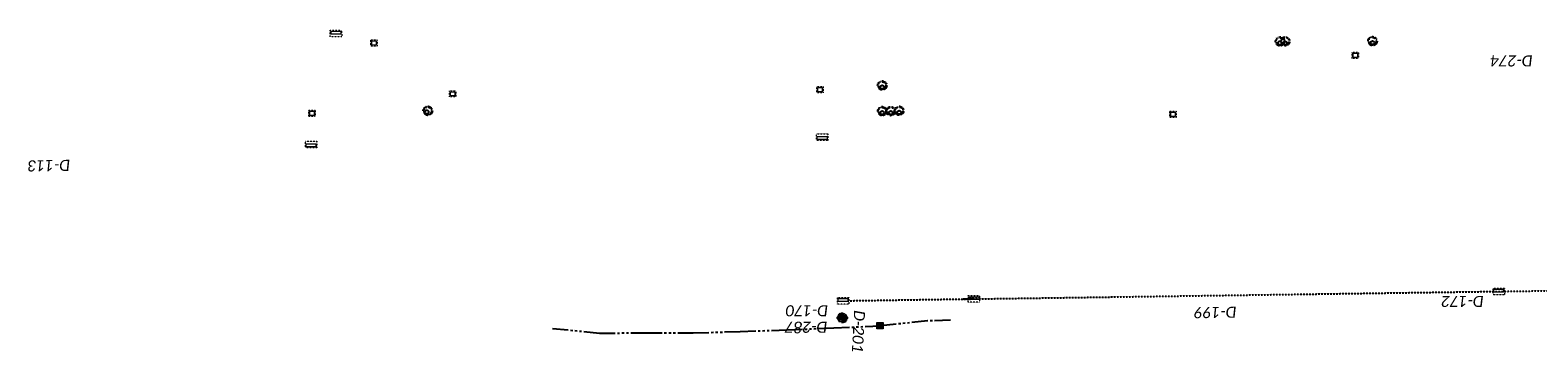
# Model space of a CAD drawing. Header units: feet. Extents: x 2474698 to 2485266, y 499169 to 501466.
# Tile 12 of 19: x 2480009 to 2480813, y 500040 to 500211. Entities that reach past the tile are written whole.
import ezdxf
from ezdxf.enums import TextEntityAlignment as Align

# ---------------------------------------------------------------- set-up
doc = ezdxf.new("R2010")
doc.units = ezdxf.units.FT
doc.header["$MEASUREMENT"] = 0
for name, pattern in [('DGN Style 1', [0.063228, 0.000105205, -0.063123]), ('DGN Style 2', [0.017105, 0.010263, -0.006842]), ('DGN Style 4', [0.027369, 0.013684, -0.006842, 0, -0.006842]), ('DGN Style 5', [0.011974, 0.005132, -0.006842]), ('DGN Style 6', [6.093386, 0.003204, -1.281469, 2.242571, -1.281469, 0.003204, -1.281469]), ('DGN Style 7', [0.034211, 0.015395, -0.006842, 0.005132, -0.006842]), ('drainage01', [1.6, 0.85, -0.75]), ('OhDOT_USTN2', [0.11, 0.069, -0.041]), ('OhDOT_USTN5', [0.11, 0.055, -0.055]), ('stream', [1.4, 0.7, -0.1, 0.1, -0.1, 0.1, -0.1, 0.1, -0.1]), ('underdrainpr', [0])]:
    doc.linetypes.add(name, pattern=pattern)
for name, color, linetype in [('DR_P_Cells', 151, 'Continuous'), ('DR_P_Ditch', 133, 'stream'), ('DR_P_Text', 7, 'Continuous'), ('DR_P_Underdrain', 6, 'underdrainpr'), ('DR_X_Cells', 151, 'OhDOT_USTN2'), ('DR_X_Storm_Sewer', 151, 'OhDOT_USTN5')]:
    doc.layers.add(name, color=color, linetype=linetype)
doc.layers.add('DR_P_Cells (Construction)', color=151, linetype='Continuous', lineweight=0)
doc.layers.add('GK_Drainage_Nodes (Construction)', color=7, linetype='Continuous', lineweight=53)
doc.styles.add('P_Slanted-Normal LS 0.50', font='calibrii.ttf', dxfattribs={"height": 0.14})
doc.styles.add('Style-Calibri IF', font='calibrii.ttf')

# ---------------------------------------------------------------- blocks, each defined once
blk = doc.blocks.new('MH3-48D-P_1')
at = {"layer": 'DR_P_Cells', "linetype": 'Continuous', "lineweight": 0}
h = blk.add_hatch(color=151, dxfattribs=at)
edge = h.paths.add_edge_path()
edge.add_arc((0, -0.75), 1, 0, 360)
at = {"layer": 'DR_P_Cells', "color": 151, "linetype": 'Continuous', "lineweight": 13}
blk.add_circle((0, 0), 2.42, dxfattribs=at)
at = {"layer": 'DR_P_Cells (Construction)', "color": 20, "linetype": 'drainage01', "lineweight": 0}
blk.add_circle((0, 0), 2, dxfattribs=at)
at = {"layer": 'GK_Drainage_Nodes (Construction)', "color": 61, "linetype": 'DGN Style 6', "lineweight": 53}
blk.add_circle((0, 0), 2, dxfattribs=at)
at = {"layer": 'GK_Drainage_Nodes (Construction)', "color": 21, "linetype": 'DGN Style 2', "lineweight": 53}
blk.add_point((0, 2), dxfattribs=at)
at = {"layer": 'GK_Drainage_Nodes (Construction)', "color": 151, "linetype": 'DGN Style 7', "lineweight": 53}
blk.add_point((0, 0), dxfattribs=at)
at = {"layer": 'GK_Drainage_Nodes (Construction)', "color": 40, "linetype": 'DGN Style 4', "lineweight": 53}
blk.add_point((0, 0), dxfattribs=at)
at = {"layer": 'GK_Drainage_Nodes (Construction)', "color": 21, "linetype": 'DGN Style 5', "lineweight": 53}
blk.add_point((0, -0.75), dxfattribs=at)
at = {"layer": 'GK_Drainage_Nodes (Construction)', "color": 223, "linetype": 'DGN Style 1', "lineweight": 53}
blk.add_point((0, -2), dxfattribs=at)
blk = doc.blocks.new('MH-3-048Base-X-Plan_41')
at = {"layer": 'DR_X_Cells'}
for radius in [2.42, 2]:
    blk.add_circle((0, 0), radius, dxfattribs=at)
at = {"layer": 'DR_X_Cells', "linetype": 'Continuous'}
blk.add_circle((0, -0.86), 0.99, dxfattribs=at)
blk = doc.blocks.new('MH-3-048Base-X-Plan_42')
at = {"layer": 'DR_X_Cells'}
for radius in [2.42, 2]:
    blk.add_circle((0, 0), radius, dxfattribs=at)
at = {"layer": 'DR_X_Cells', "linetype": 'Continuous'}
blk.add_circle((0, -0.86), 0.99, dxfattribs=at)
blk = doc.blocks.new('MH-3-048Base-X-Plan_43')
at = {"layer": 'DR_X_Cells'}
for radius in [2.42, 2]:
    blk.add_circle((0, 0), radius, dxfattribs=at)
at = {"layer": 'DR_X_Cells', "linetype": 'Continuous'}
blk.add_circle((0, -0.86), 0.99, dxfattribs=at)
blk = doc.blocks.new('MH-3-048Base-X-Plan_44')
at = {"layer": 'DR_X_Cells'}
for radius in [2.42, 2]:
    blk.add_circle((0, 0), radius, dxfattribs=at)
at = {"layer": 'DR_X_Cells', "linetype": 'Continuous'}
blk.add_circle((0, -0.86), 0.99, dxfattribs=at)
blk = doc.blocks.new('MH-3-048Base-X-Plan_45')
at = {"layer": 'DR_X_Cells'}
for radius in [2.42, 2]:
    blk.add_circle((0, 0), radius, dxfattribs=at)
at = {"layer": 'DR_X_Cells', "linetype": 'Continuous'}
blk.add_circle((0, -0.86), 0.99, dxfattribs=at)
blk = doc.blocks.new('MH-3-048Base-X-Plan_46')
at = {"layer": 'DR_X_Cells'}
for radius in [2.42, 2]:
    blk.add_circle((0, 0), radius, dxfattribs=at)
at = {"layer": 'DR_X_Cells', "linetype": 'Continuous'}
blk.add_circle((0, -0.86), 0.99, dxfattribs=at)
blk = doc.blocks.new('MH-3-048Base-X-Plan_47')
at = {"layer": 'DR_X_Cells'}
for radius in [2.42, 2]:
    blk.add_circle((0, 0), radius, dxfattribs=at)
at = {"layer": 'DR_X_Cells', "linetype": 'Continuous'}
blk.add_circle((0, -0.86), 0.99, dxfattribs=at)
blk = doc.blocks.new('CB-3-X-Plan_37')
at = {"layer": 'DR_X_Cells', "color": 151, "lineweight": 13, "flags": 128}
blk.add_lwpolyline([(2.08, 3.04), (2.08, -3.04), (-1.5, -3.04), (-1.5, 3.04)], close=True, dxfattribs=at)
at = {"layer": 'DR_X_Cells', "color": 151, "linetype": 'Continuous', "lineweight": 0, "flags": 128}
blk.add_lwpolyline([(1.47, 2.6), (1.47, -2.6), (-0.08, -2.6), (-0.08, 2.6)], close=True, dxfattribs=at)
blk = doc.blocks.new('CB-3-X-Plan_38')
at = {"layer": 'DR_X_Cells', "color": 151, "lineweight": 13, "flags": 128}
blk.add_lwpolyline([(2.08, 3.04), (2.08, -3.04), (-1.5, -3.04), (-1.5, 3.04)], close=True, dxfattribs=at)
at = {"layer": 'DR_X_Cells', "color": 151, "linetype": 'Continuous', "lineweight": 0, "flags": 128}
blk.add_lwpolyline([(1.47, 2.6), (1.47, -2.6), (-0.08, -2.6), (-0.08, 2.6)], close=True, dxfattribs=at)
blk = doc.blocks.new('CB-3-X-Plan_39')
at = {"layer": 'DR_X_Cells', "color": 151, "lineweight": 13, "flags": 128}
blk.add_lwpolyline([(2.08, 3.04), (2.08, -3.04), (-1.5, -3.04), (-1.5, 3.04)], close=True, dxfattribs=at)
at = {"layer": 'DR_X_Cells', "color": 151, "linetype": 'Continuous', "lineweight": 0, "flags": 128}
blk.add_lwpolyline([(1.47, 2.6), (1.47, -2.6), (-0.08, -2.6), (-0.08, 2.6)], close=True, dxfattribs=at)
blk = doc.blocks.new('CB-3-X-Plan_48')
at = {"layer": 'DR_X_Cells', "color": 151, "lineweight": 13, "flags": 128}
blk.add_lwpolyline([(2.08, 3.04), (2.08, -3.04), (-1.5, -3.04), (-1.5, 3.04)], close=True, dxfattribs=at)
at = {"layer": 'DR_X_Cells', "color": 151, "linetype": 'Continuous', "lineweight": 0, "flags": 128}
blk.add_lwpolyline([(1.47, 2.6), (1.47, -2.6), (-0.08, -2.6), (-0.08, 2.6)], close=True, dxfattribs=at)
blk = doc.blocks.new('CB-3-X-Plan_49')
at = {"layer": 'DR_X_Cells', "color": 151, "lineweight": 13, "flags": 128}
blk.add_lwpolyline([(2.08, 3.04), (2.08, -3.04), (-1.5, -3.04), (-1.5, 3.04)], close=True, dxfattribs=at)
at = {"layer": 'DR_X_Cells', "color": 151, "linetype": 'Continuous', "lineweight": 0, "flags": 128}
blk.add_lwpolyline([(1.47, 2.6), (1.47, -2.6), (-0.08, -2.6), (-0.08, 2.6)], close=True, dxfattribs=at)
blk = doc.blocks.new('CB-3-X-Plan_50')
at = {"layer": 'DR_X_Cells', "color": 151, "lineweight": 13, "flags": 128}
blk.add_lwpolyline([(2.08, 3.04), (2.08, -3.04), (-1.5, -3.04), (-1.5, 3.04)], close=True, dxfattribs=at)
at = {"layer": 'DR_X_Cells', "color": 151, "linetype": 'Continuous', "lineweight": 0, "flags": 128}
blk.add_lwpolyline([(1.47, 2.6), (1.47, -2.6), (-0.08, -2.6), (-0.08, 2.6)], close=True, dxfattribs=at)
blk = doc.blocks.new('CB-2-2B-X-Plan_43')
at = {"layer": 'DR_X_Cells', "color": 151, "lineweight": 0, "flags": 128}
blk.add_lwpolyline([(1.67, 1.67), (1.67, -1.67), (-1.67, -1.67), (-1.67, 1.67)], close=True, dxfattribs=at)
at = {"layer": 'DR_X_Cells', "color": 151, "linetype": 'Continuous', "lineweight": 0, "flags": 128}
blk.add_lwpolyline([(1.15, 1.15), (1.15, -1.15), (-1.15, -1.15), (-1.15, 1.15)], close=True, dxfattribs=at)
blk = doc.blocks.new('CB-2-2B-X-Plan_44')
at = {"layer": 'DR_X_Cells', "color": 151, "lineweight": 0, "flags": 128}
blk.add_lwpolyline([(1.67, 1.67), (1.67, -1.67), (-1.67, -1.67), (-1.67, 1.67)], close=True, dxfattribs=at)
at = {"layer": 'DR_X_Cells', "color": 151, "linetype": 'Continuous', "lineweight": 0, "flags": 128}
blk.add_lwpolyline([(1.15, 1.15), (1.15, -1.15), (-1.15, -1.15), (-1.15, 1.15)], close=True, dxfattribs=at)
blk = doc.blocks.new('CB-2-2B-X-Plan_45')
at = {"layer": 'DR_X_Cells', "color": 151, "lineweight": 0, "flags": 128}
blk.add_lwpolyline([(1.67, 1.67), (1.67, -1.67), (-1.67, -1.67), (-1.67, 1.67)], close=True, dxfattribs=at)
at = {"layer": 'DR_X_Cells', "color": 151, "linetype": 'Continuous', "lineweight": 0, "flags": 128}
blk.add_lwpolyline([(1.15, 1.15), (1.15, -1.15), (-1.15, -1.15), (-1.15, 1.15)], close=True, dxfattribs=at)
blk = doc.blocks.new('CB-2-2B-X-Plan_46')
at = {"layer": 'DR_X_Cells', "color": 151, "lineweight": 0, "flags": 128}
blk.add_lwpolyline([(1.67, 1.67), (1.67, -1.67), (-1.67, -1.67), (-1.67, 1.67)], close=True, dxfattribs=at)
at = {"layer": 'DR_X_Cells', "color": 151, "linetype": 'Continuous', "lineweight": 0, "flags": 128}
blk.add_lwpolyline([(1.15, 1.15), (1.15, -1.15), (-1.15, -1.15), (-1.15, 1.15)], close=True, dxfattribs=at)
blk = doc.blocks.new('CB-2-2B-X-Plan_47')
at = {"layer": 'DR_X_Cells', "color": 151, "lineweight": 0, "flags": 128}
blk.add_lwpolyline([(1.67, 1.67), (1.67, -1.67), (-1.67, -1.67), (-1.67, 1.67)], close=True, dxfattribs=at)
at = {"layer": 'DR_X_Cells', "color": 151, "linetype": 'Continuous', "lineweight": 0, "flags": 128}
blk.add_lwpolyline([(1.15, 1.15), (1.15, -1.15), (-1.15, -1.15), (-1.15, 1.15)], close=True, dxfattribs=at)
blk = doc.blocks.new('CB-2-2B-X-Plan_48')
at = {"layer": 'DR_X_Cells', "color": 151, "lineweight": 0, "flags": 128}
blk.add_lwpolyline([(1.67, 1.67), (1.67, -1.67), (-1.67, -1.67), (-1.67, 1.67)], close=True, dxfattribs=at)
at = {"layer": 'DR_X_Cells', "color": 151, "linetype": 'Continuous', "lineweight": 0, "flags": 128}
blk.add_lwpolyline([(1.15, 1.15), (1.15, -1.15), (-1.15, -1.15), (-1.15, 1.15)], close=True, dxfattribs=at)
blk = doc.blocks.new('CB-2-2B-X-Plan_62')
at = {"layer": 'DR_X_Cells', "color": 151, "lineweight": 0, "flags": 128}
blk.add_lwpolyline([(1.67, 1.67), (1.67, -1.67), (-1.67, -1.67), (-1.67, 1.67)], close=True, dxfattribs=at)
at = {"layer": 'DR_X_Cells', "color": 151, "linetype": 'Continuous', "lineweight": 0, "flags": 128}
blk.add_lwpolyline([(1.15, 1.15), (1.15, -1.15), (-1.15, -1.15), (-1.15, 1.15)], close=True, dxfattribs=at)
blk = doc.blocks.new('MH-3-048Base-X-Plan_104')
at = {"layer": 'DR_X_Cells'}
for radius in [2.42, 2]:
    blk.add_circle((0, 0), radius, dxfattribs=at)
at = {"layer": 'DR_X_Cells', "linetype": 'Continuous'}
blk.add_circle((0, -0.86), 0.99, dxfattribs=at)
at = {"layer": 'DR_P_Underdrain', "style": 'P_Slanted-Normal LS 0.50'}
for tag, flags in [('AbsOffset', 1), ('Offset', 1), ('OffsetSide', 1), ('Grate_Rim_Elevation', 1), ('Conduit1Size', 1), ('Conduit1Invert', 1), ('Conduit1Angle', 1), ('Conduit1Direction', 1), ('Conduit2Angle', 1), ('Conduit2Direction', 1), ('Conduit3Angle', 1), ('Conduit3Direction', 1), ('Conduit4Angle', 1), ('Conduit5Angle', 1), ('Conduit4Direction', 1), ('Conduit5Direction', 1), ('OutgoingConduitSize', 1), ('OutgoingConduitAngle', 1), ('OutgoingConduitDirection', 1), ('Conduit2Invert', 1), ('Conduit3Invert', 1), ('Conduit4Invert', 1), ('Conduit5Invert', 1), ('Conduit2Size', 1), ('Conduit3Size', 1), ('Conduit4Size', 1), ('Conduit5Size', 1), ('OutgoingConduitLabel', 1), ('Conduit1Label', 1), ('Conduit2Label', 1), ('Conduit3Label', 1), ('Conduit4Label', 1), ('Conduit5Label', 1), ('Conduit1Type', 1), ('Conduit2Type', 1), ('Conduit3Type', 1), ('Conduit4Type', 1), ('Conduit5Type', 1), ('OutgoingConduitType', 1), ('OutgoingConduitInvert', 1), ('TypeLabel', 1), ('Conduit1isExisting', 1), ('Conduit1Prefix', 1), ('Conduit1Prefix_Size', 3), ('Conduit2Prefix_Size', 3), ('Conduit2Prefix', 1), ('Conduit2isExisting', 1), ('Conduit3Prefix_Size', 3), ('Conduit3Prefix', 1), ('Conduit3isExisting', 1), ('Conduit4Prefix_Size', 3), ('Conduit4Prefix', 1), ('Conduit4isExisting', 1), ('Conduit5Prefix_Size', 3), ('Conduit5Prefix', 1), ('Conduit5isExisting', 1), ('OutgoingConduitPrefix_Size', 3), ('OutgoingConduitPrefix', 1), ('OutgoingConduitisExisting', 1), ('Station', 1), ('Type', 1), ('Existing_Action_Label', 1), ('Prefix', 1), ('Prefix_Type', 3), ('BaselineName', 1), ('isExisting', 1), ('FeatureName', 3)]:
    blk.add_attdef(tag, (-1541681.79, -2006210.46), '', height=0.14, dxfattribs=dict(at, flags=flags))
blk = doc.blocks.new('CB-2-2B-P-Plan')
at = {"layer": 'DR_P_Cells', "color": 151, "linetype": 'Continuous', "lineweight": 0, "flags": 128}
for points in [[(1.67, 1.67), (1.67, -1.67), (-1.67, -1.67), (-1.67, 1.67)], [(1.15, 1.15), (1.15, -1.15), (-1.15, -1.15), (-1.15, 1.15)]]:
    blk.add_lwpolyline(points, close=True, dxfattribs=at)
at = {"layer": 'DR_P_Cells', "color": 151, "linetype": 'Continuous', "lineweight": 0}
blk.add_solid([(1.15, 1.15), (1.15, -1.15), (-1.15, 1.15), (-1.15, -1.15)], dxfattribs=at)

msp = doc.modelspace()

# ---------------------------------------------------------------- linework, layer by layer
at = {"layer": 'DR_P_Ditch', "ltscale": 12}
for p, q in [((2480287.34, 500051.68), (2480312.34, 500049.23)), ((2480387.34, 500050.09), (2480412.34, 500050.89)), ((2480412.34, 500050.89), (2480437.34, 500051.97)), ((2480437.34, 500051.97), (2480462.34, 500053.07)), ((2480487.34, 500055.66), (2480462.34, 500053.07)), ((2480499.54, 500056.14), (2480487.34, 500055.66)), ((2480312.34, 500049.23), (2480337.34, 500049.28)), ((2480337.34, 500049.28), (2480362.34, 500049.28)), ((2480362.34, 500049.28), (2480387.34, 500050.09))]:
    msp.add_line(p, q, dxfattribs=at)
at = {"layer": 'DR_X_Storm_Sewer'}
msp.add_open_spline([(2480444.68, 500066.44), (2480509.7, 500067.43), (2480512.08, 500067.43), (2480514.45, 500067.43), (2480789.62, 500071.42), (2480791.99, 500071.42), (2480794.37, 500071.42), (2481004.66, 500074.53), (2481007.03, 500074.53), (2481009.41, 500074.53), (2481126, 500064.99), (2481127.99, 500064.8), (2481129.98, 500065.01), (2481132.62, 500063.65), (2481134.52, 500063.02), (2481136.43, 500062.42), (2481145.37, 500059.22), (2481146.37, 500059.22), (2481147.37, 500059.22), (2481367.21, 500057.79), (2481368.21, 500057.79), (2481369.21, 500057.79), (2481449.7, 500069.08), (2481451.67, 500069.43), (2481453.61, 500069.92), (2481456.34, 500070.47), (2481458.31, 500070.81), (2481460.28, 500071.19), (2481465.85, 500071.78), (2481466.85, 500071.78), (2481466.86, 500072.78), (2481467.55, 500079.97), (2481467.55, 500081.09), (2481469.93, 500081.09), (2481590, 500082.84)], degree=1, knots=[0, 0, 0.043478, 0.065217, 0.086957, 0.130435, 0.152174, 0.173913, 0.217391, 0.23913, 0.26087, 0.304348, 0.326087, 0.347826, 0.391304, 0.413043, 0.434783, 0.478261, 0.5, 0.521739, 0.565217, 0.586957, 0.608696, 0.652174, 0.673913, 0.695652, 0.73913, 0.76087, 0.782609, 0.826087, 0.847826, 0.869565, 0.913043, 0.934783, 0.956522, 1, 1], dxfattribs=at)

# ---------------------------------------------------------------- block references
at = {"layer": 'DR_P_Cells', "color": 151, "linetype": 'Continuous', "lineweight": 13, "rotation": 270}
msp.add_blockref('MH3-48D-P_1', (2480441.93, 500057.36), dxfattribs=at)
at = {"layer": 'DR_P_Cells', "color": 151, "linetype": 'Continuous', "lineweight": 0, "rotation": 0.02067806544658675}
msp.add_blockref('CB-2-2B-P-Plan', (2480461.99, 500053.1), dxfattribs=at)
at = {"layer": 'DR_X_Cells', "color": 151, "lineweight": 13}
for name, p, rotation in [('CB-3-X-Plan_38', (2480171.84, 500208.62), 90.14608541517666), ('CB-3-X-Plan_39', (2480431.15, 500153.96), 269.9734669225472), ('CB-3-X-Plan_37', (2480158.57, 500150.06), 269.9991062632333), ('CB-3-X-Plan_48', (2480442.31, 500066.14), 90.0027281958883), ('CB-3-X-Plan_49', (2480512.08, 500067.14), 90.0048718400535), ('CB-3-X-Plan_50', (2480791.99, 500071.13), 89.98081432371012)]:
    msp.add_blockref(name, p, dxfattribs=dict(at, rotation=rotation))
at = {"layer": 'DR_X_Cells', "color": 151, "lineweight": 0}
for name, p in [('CB-2-2B-X-Plan_44', (2480192.11, 500203.84)), ('CB-2-2B-X-Plan_48', (2480715.44, 500197.35)), ('CB-2-2B-X-Plan_46', (2480429.95, 500178.99)), ('CB-2-2B-X-Plan_45', (2480234.02, 500176.77)), ('CB-2-2B-X-Plan_43', (2480159.09, 500166.42)), ('CB-2-2B-X-Plan_47', (2480618.27, 500165.8)), ('CB-2-2B-X-Plan_62', (2480441.93, 500057.36))]:
    msp.add_blockref(name, p, dxfattribs=at)
at = {"layer": 'DR_X_Cells'}
for name, p in [('MH-3-048Base-X-Plan_45', (2480675.27, 500204.71)), ('MH-3-048Base-X-Plan_46', (2480678.03, 500204.7)), ('MH-3-048Base-X-Plan_47', (2480724.68, 500204.85)), ('MH-3-048Base-X-Plan_41', (2480463.16, 500181.22)), ('MH-3-048Base-X-Plan_42', (2480463.19, 500167.54)), ('MH-3-048Base-X-Plan_43', (2480467.73, 500167.54)), ('MH-3-048Base-X-Plan_44', (2480472.21, 500167.73))]:
    msp.add_blockref(name, p, dxfattribs=at)
at = {"layer": 'DR_X_Cells', "rotation": 318.9421424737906}
msp.add_blockref('MH-3-048Base-X-Plan_104', (2480220.83, 500167.71), dxfattribs=at)

# ---------------------------------------------------------------- texts
at = {"layer": 'DR_P_Text', "linetype": 'Continuous', "lineweight": 0, "style": 'Style-Calibri IF'}
for s, rotation, p in [('D-274', 180, (2480810.09, 500191.34)), ('D-113', 180.93692, (2480030.13, 500135.71)), ('D-172', 180, (2480783.99, 500063.13)), ('D-170', 180, (2480434.31, 500058.14)), ('D-201', 266.88498, (2480454.1, 500061.19)), ('D-199', 180.83081, (2480652.21, 500057.43)), ('D-287', 180, (2480433.93, 500049.36))]:
    msp.add_text(s, height=5.905, rotation=rotation, dxfattribs=at).set_placement(p, align=Align.TOP_LEFT)

doc.saveas('drawing.dxf')
